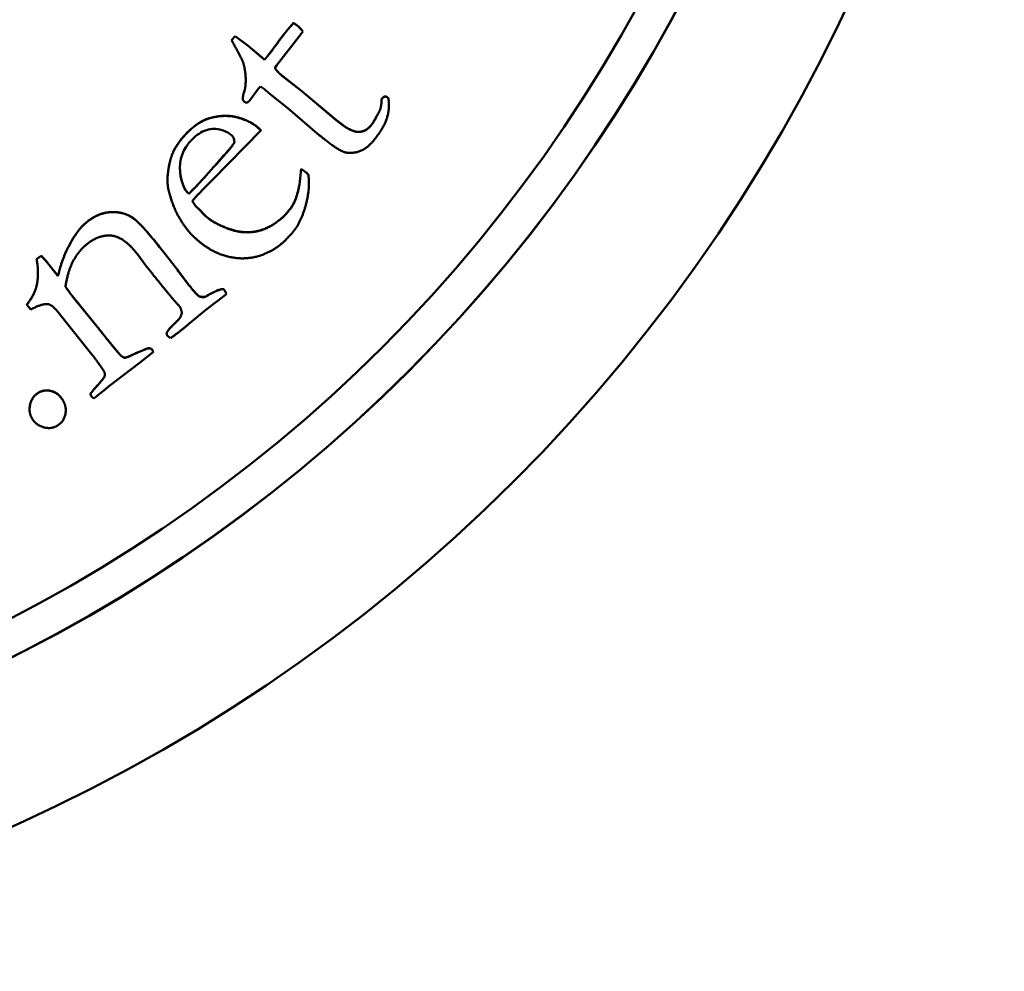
# Model space of a CAD drawing. Header units: millimetres. Extents: x 1253 to 6290, y 2267 to 4241.
# Tile 6 of 14: x 2749 to 2763, y 2634 to 2647. Entities that reach past the tile are written whole.
import ezdxf

# ---------------------------------------------------------------- set-up
doc = ezdxf.new("R2010")
doc.units = ezdxf.units.MM
doc.layers.add('Visibile (ISO)', color=7, linetype='Continuous', lineweight=50)
doc.layers.add('Visibile sottile (ISO)', color=7, linetype='Continuous', lineweight=35)

msp = doc.modelspace()

# ---------------------------------------------------------------- linework, layer by layer
at = {"layer": 'Visibile (ISO)'}
for p, q in [((2753.012, 2647.015), (2753.012, 2647.013)), ((2752.23, 2646.838), (2752.182, 2646.783)), ((2752.182, 2646.781), (2752.23, 2646.836)), ((2752.405, 2646.707), (2752.23, 2646.838)), ((2752.23, 2646.838), (2752.23, 2646.836)), ((2752.23, 2646.836), (2752.405, 2646.705)), ((2753.115, 2646.868), (2752.785, 2646.443)), ((2753.14, 2646.898), (2753.115, 2646.868)), ((2753.14, 2646.9), (2753.14, 2646.898)), ((2752.182, 2646.783), (2752.182, 2646.781)), ((2752.623, 2646.522), (2752.405, 2646.707)), ((2752.405, 2646.707), (2752.405, 2646.705)), ((2752.405, 2646.705), (2752.623, 2646.519)), ((2752.623, 2646.522), (2752.623, 2646.519)), ((2752.785, 2646.443), (2752.763, 2646.407)), ((2753.125, 2646.098), (2752.853, 2646.311)), ((2752.853, 2646.311), (2752.853, 2646.309)), ((2752.853, 2646.309), (2753.125, 2646.096)), ((2752.542, 2646.132), (2752.429, 2645.982)), ((2752.569, 2646.16), (2752.542, 2646.132)), ((2752.331, 2646.002), (2752.331, 2646)), ((2752.356, 2646.112), (2752.356, 2646.11)), ((2752.745, 2646.022), (2752.672, 2646.081)), ((2752.937, 2645.867), (2752.745, 2646.022)), ((2753.593, 2645.706), (2753.125, 2646.098)), ((2753.125, 2646.098), (2753.125, 2646.096)), ((2753.125, 2646.096), (2753.593, 2645.704)), ((2754.211, 2646.008), (2754.198, 2645.992)), ((2754.198, 2645.989), (2754.211, 2646.005)), ((2754.288, 2646.002), (2754.277, 2646.014)), ((2754.277, 2646.014), (2754.277, 2646.012)), ((2754.277, 2646.012), (2754.288, 2646)), ((2754.288, 2646.002), (2754.288, 2646)), ((2752.429, 2645.982), (2752.42, 2645.967)), ((2753.331, 2645.529), (2752.937, 2645.867)), ((2754.198, 2645.992), (2754.198, 2645.989)), ((2754.295, 2645.908), (2754.295, 2645.906)), ((2754.172, 2645.838), (2754.172, 2645.836)), ((2752.572, 2645.57), (2751.924, 2644.907)), ((2752.572, 2645.573), (2752.55, 2645.594)), ((2752.55, 2645.592), (2752.572, 2645.57)), ((2752.572, 2645.57), (2752.572, 2645.573)), ((2753.879, 2645.551), (2753.879, 2645.549)), ((2753.116, 2645.055), (2753.093, 2644.84)), ((2753.093, 2644.838), (2753.116, 2645.053)), ((2753.116, 2645.053), (2753.116, 2645.055)), ((2753.189, 2645), (2753.116, 2645.055)), ((2753.116, 2645.053), (2753.189, 2644.998)), ((2753.189, 2644.998), (2753.189, 2645)), ((2753.213, 2644.97), (2753.213, 2644.973)), ((2751.319, 2644.91), (2751.319, 2644.908)), ((2751.924, 2644.907), (2751.802, 2644.783)), ((2753.093, 2644.838), (2753.093, 2644.84)), ((2753.22, 2644.861), (2753.22, 2644.859)), ((2751.605, 2644.717), (2751.68, 2644.793)), ((2751.605, 2644.715), (2751.68, 2644.79)), ((2751.605, 2644.717), (2751.605, 2644.715)), ((2751.705, 2644.543), (2751.705, 2644.545)), ((2751.724, 2644.53), (2751.705, 2644.545)), ((2751.705, 2644.543), (2751.724, 2644.528)), ((2751.724, 2644.528), (2751.724, 2644.53)), ((2751.74, 2644.514), (2751.724, 2644.53)), ((2751.724, 2644.528), (2751.74, 2644.511)), ((2751.74, 2644.511), (2751.74, 2644.514)), ((2751.818, 2644.433), (2751.74, 2644.514)), ((2751.74, 2644.511), (2751.818, 2644.431)), ((2751.818, 2644.431), (2751.818, 2644.433)), ((2752.896, 2644.426), (2752.896, 2644.428)), ((2749.623, 2643.886), (2749.56, 2643.84)), ((2749.56, 2643.838), (2749.623, 2643.884)), ((2749.623, 2643.884), (2749.623, 2643.886)), ((2751.025, 2643.759), (2750.915, 2643.907)), ((2751.441, 2643.715), (2751.225, 2643.989)), ((2751.225, 2643.986), (2751.441, 2643.713)), ((2749.56, 2643.838), (2749.56, 2643.84)), ((2749.82, 2643.649), (2749.725, 2643.769)), ((2749.725, 2643.767), (2749.82, 2643.646)), ((2751.099, 2643.665), (2751.025, 2643.759)), ((2749.82, 2643.646), (2749.82, 2643.649)), ((2749.848, 2643.618), (2749.82, 2643.649)), ((2749.82, 2643.646), (2749.848, 2643.615)), ((2749.848, 2643.615), (2749.848, 2643.618)), ((2749.868, 2643.691), (2749.868, 2643.693)), ((2752.074, 2643.435), (2752.074, 2643.437)), ((2752.085, 2643.423), (2752.074, 2643.437)), ((2752.074, 2643.435), (2752.085, 2643.421)), ((2752.11, 2643.368), (2752.076, 2643.34)), ((2752.11, 2643.368), (2752.11, 2643.37)), ((2749.43, 2643.227), (2749.43, 2643.229)), ((2749.482, 2643.161), (2749.43, 2643.227)), ((2750.383, 2642.922), (2750.06, 2643.319)), ((2750.06, 2643.316), (2750.383, 2642.92)), ((2751.741, 2643.341), (2751.741, 2643.343)), ((2751.825, 2643.331), (2751.825, 2643.333)), ((2752.076, 2643.34), (2751.834, 2643.156)), ((2750.304, 2642.559), (2749.862, 2643.111)), ((2751.834, 2643.156), (2751.602, 2642.964)), ((2751.308, 2642.845), (2751.308, 2642.847)), ((2751.359, 2642.776), (2751.319, 2642.807)), ((2751.131, 2642.592), (2750.941, 2642.443)), ((2751.104, 2642.631), (2751.104, 2642.633)), ((2751.131, 2642.595), (2751.104, 2642.633)), ((2751.104, 2642.631), (2751.131, 2642.592)), ((2751.131, 2642.592), (2751.131, 2642.595)), ((2750.423, 2642.395), (2750.376, 2642.464)), ((2750.941, 2642.443), (2750.544, 2642.14)), ((2750.694, 2642.543), (2750.694, 2642.545)), ((2750.283, 2642.027), (2750.283, 2642.029)), ((2750.371, 2642.133), (2750.371, 2642.135)), ((2750.328, 2641.966), (2750.304, 2641.988)), ((2750.373, 2642.002), (2750.328, 2641.966)), ((2749.466, 2641.823), (2749.466, 2641.821)), ((2749.952, 2641.809), (2749.952, 2641.807))]:
    msp.add_line(p, q, dxfattribs=at)
for centre, major_axis in [((2740.066, 2656.762), (22.5, 0)), ((2740.066, 2656.826), (-20.5, 0)), ((2740.066, 2656.796), (20, 0))]:
    msp.add_ellipse(centre, major_axis=major_axis, ratio=0.999753, dxfattribs=at)
for centre, major_axis, start_param, end_param in [((2740.066, 2656.829), (-20.5, 0), 0.000078, 3.141515), ((2751.637, 2644.824), (-1.629, 0), 4.023662, 4.10348), ((2753.008, 2644.818), (-0.257, 0), 3.78823, 3.929939), ((2753.008, 2644.815), (0.257, 0), 0.646637, 0.788346)]:
    msp.add_ellipse(centre, major_axis=major_axis, ratio=0.999753, start_param=start_param, end_param=end_param, dxfattribs=at)
for points, degree in [([(2753.012, 2647.015), (2752.952, 2646.946), (2752.923, 2646.91)], 2), ([(2752.923, 2646.908), (2752.952, 2646.944), (2753.012, 2647.013)], 2), ([(2753.074, 2646.971), (2753.052, 2646.989), (2753.012, 2647.015)], 2), ([(2753.012, 2647.013), (2753.052, 2646.987), (2753.074, 2646.969)], 2), ([(2753.14, 2646.9), (2753.096, 2646.953), (2753.074, 2646.971)], 2), ([(2753.074, 2646.969), (2753.096, 2646.951), (2753.14, 2646.898)], 2), ([(2752.923, 2646.91), (2752.86, 2646.834), (2752.797, 2646.745)], 2), ([(2752.797, 2646.743), (2752.86, 2646.832), (2752.923, 2646.908)], 2), ([(2752.252, 2646.653), (2752.201, 2646.742), (2752.182, 2646.781)], 2), ([(2752.797, 2646.745), (2752.697, 2646.608), (2752.659, 2646.562)], 2), ([(2752.659, 2646.56), (2752.697, 2646.606), (2752.797, 2646.743)], 2), ([(2752.337, 2646.482), (2752.317, 2646.532), (2752.252, 2646.653)], 2), ([(2752.659, 2646.562), (2752.653, 2646.554), (2752.623, 2646.522)], 2), ([(2752.623, 2646.519), (2752.653, 2646.552), (2752.659, 2646.56)], 2), ([(2752.356, 2646.11), (2752.374, 2646.172), (2752.366, 2646.384), (2752.337, 2646.482)], 2), ([(2752.853, 2646.311), (2752.796, 2646.359), (2752.763, 2646.409)], 2), ([(2752.763, 2646.407), (2752.795, 2646.357), (2752.853, 2646.309)], 2), ([(2752.371, 2646.244), (2752.371, 2646.163), (2752.356, 2646.112)], 2), ([(2752.356, 2646.112), (2752.331, 2646.03), (2752.331, 2646.002)], 2), ([(2752.357, 2645.951), (2752.335, 2645.969), (2752.328, 2646.019), (2752.356, 2646.11)], 2), ([(2754.288, 2646), (2754.309, 2645.854), (2754.222, 2645.593), (2754.086, 2645.429)], 2), ([(2754.277, 2646.014), (2754.261, 2646.027), (2754.225, 2646.024), (2754.211, 2646.008)], 2), ([(2754.211, 2646.005), (2754.225, 2646.021), (2754.261, 2646.025), (2754.277, 2646.012)], 2), ([(2754.295, 2645.908), (2754.295, 2645.954), (2754.288, 2646.002)], 2), ([(2752.42, 2645.967), (2752.403, 2645.947), (2752.369, 2645.941), (2752.357, 2645.951)], 2), ([(2754.198, 2645.992), (2754.194, 2645.884), (2754.172, 2645.838)], 2), ([(2754.172, 2645.836), (2754.194, 2645.882), (2754.198, 2645.989)], 2), ([(2751.888, 2645.735), (2751.736, 2645.692), (2751.584, 2645.54)], 2), ([(2751.584, 2645.537), (2751.736, 2645.69), (2751.888, 2645.733)], 2), ([(2752.55, 2645.594), (2752.452, 2645.691), (2752.092, 2645.793), (2751.888, 2645.735)], 2), ([(2751.888, 2645.733), (2752.092, 2645.791), (2752.452, 2645.689), (2752.55, 2645.592)], 2), ([(2754.172, 2645.838), (2754.095, 2645.686), (2754.057, 2645.64)], 2), ([(2754.057, 2645.638), (2754.095, 2645.684), (2754.172, 2645.836)], 2), ([(2753.879, 2645.551), (2753.779, 2645.553), (2753.593, 2645.706)], 2), ([(2753.593, 2645.704), (2753.779, 2645.55), (2753.879, 2645.549)], 2), ([(2754.057, 2645.64), (2753.979, 2645.546), (2753.879, 2645.551)], 2), ([(2753.879, 2645.549), (2753.979, 2645.544), (2754.057, 2645.638)], 2), ([(2751.584, 2645.54), (2751.445, 2645.399), (2751.383, 2645.249)], 2), ([(2751.383, 2645.246), (2751.445, 2645.397), (2751.584, 2645.537)], 2), ([(2752.218, 2645.409), (2752.217, 2645.45), (2752.208, 2645.478), (2752.192, 2645.494)], 3), ([(2754.086, 2645.429), (2753.991, 2645.313), (2753.761, 2645.25), (2753.578, 2645.326), (2753.331, 2645.529)], 2), ([(2751.65, 2645.449), (2751.525, 2645.323), (2751.472, 2645.175), (2751.49, 2645.004)], 3), ([(2752.151, 2645.318), (2752.212, 2645.387), (2752.218, 2645.411)], 2), ([(2752.151, 2645.315), (2752.192, 2645.362), (2752.215, 2645.393), (2752.218, 2645.409)], 3), ([(2751.383, 2645.249), (2751.341, 2645.144), (2751.322, 2644.969)], 2), ([(2751.322, 2644.967), (2751.341, 2645.142), (2751.383, 2645.246)], 2), ([(2751.68, 2644.793), (2751.765, 2644.877), (2752.151, 2645.318)], 2), ([(2751.68, 2644.79), (2751.737, 2644.847), (2751.893, 2645.022), (2752.151, 2645.315)], 3), ([(2751.487, 2645.071), (2751.487, 2645.04), (2751.49, 2645.007)], 2), ([(2751.322, 2644.969), (2751.319, 2644.94), (2751.319, 2644.91)], 2), ([(2751.35, 2644.708), (2751.309, 2644.84), (2751.322, 2644.967)], 2), ([(2751.49, 2645.007), (2751.511, 2644.81), (2751.605, 2644.717)], 2), ([(2751.49, 2645.004), (2751.504, 2644.874), (2751.543, 2644.777), (2751.605, 2644.715)], 3), ([(2753.22, 2644.861), (2753.22, 2644.918), (2753.213, 2644.973)], 2), ([(2753.093, 2644.84), (2753.058, 2644.673), (2752.984, 2644.527), (2752.896, 2644.428)], 2), ([(2752.896, 2644.426), (2752.984, 2644.525), (2753.058, 2644.67), (2753.093, 2644.838)], 2), ([(2751.65, 2644.162), (2751.578, 2644.234), (2751.406, 2644.51), (2751.35, 2644.708)], 2), ([(2751.802, 2644.783), (2751.727, 2644.708), (2751.654, 2644.623)], 2), ([(2751.705, 2644.545), (2751.689, 2644.561), (2751.654, 2644.624)], 2), ([(2751.654, 2644.623), (2751.689, 2644.559), (2751.705, 2644.543)], 2), ([(2751.225, 2643.989), (2750.971, 2644.311), (2750.738, 2644.477), (2750.398, 2644.468), (2750.249, 2644.35)], 2), ([(2750.249, 2644.348), (2750.398, 2644.465), (2750.738, 2644.475), (2750.971, 2644.309), (2751.225, 2643.986)], 2), ([(2752.896, 2644.428), (2752.716, 2644.258), (2752.333, 2644.174), (2751.917, 2644.334), (2751.818, 2644.433)], 2), ([(2751.818, 2644.431), (2751.917, 2644.332), (2752.333, 2644.172), (2752.716, 2644.256), (2752.896, 2644.426)], 2), ([(2750.249, 2644.35), (2750.178, 2644.294), (2750.132, 2644.235)], 2), ([(2750.132, 2644.233), (2750.178, 2644.292), (2750.249, 2644.348)], 2), ([(2753.067, 2644.289), (2753.027, 2644.219), (2752.899, 2644.09)], 2), ([(2750.132, 2644.235), (2750.06, 2644.145), (2749.914, 2643.861), (2749.868, 2643.693)], 2), ([(2749.868, 2643.691), (2749.914, 2643.859), (2750.06, 2644.143), (2750.132, 2644.233)], 2), ([(2750.567, 2644.155), (2750.402, 2644.171), (2750.243, 2644.046)], 2), ([(2750.915, 2643.907), (2750.73, 2644.141), (2750.567, 2644.155)], 2), ([(2752.624, 2643.909), (2752.386, 2643.812), (2751.876, 2643.937), (2751.65, 2644.162)], 2), ([(2750.243, 2644.046), (2750.123, 2643.951), (2749.974, 2643.661), (2749.949, 2643.467)], 2), ([(2752.899, 2644.09), (2752.784, 2643.974), (2752.624, 2643.909)], 2), ([(2749.725, 2643.769), (2749.696, 2643.806), (2749.623, 2643.886)], 2), ([(2749.623, 2643.884), (2749.696, 2643.803), (2749.725, 2643.767)], 2), ([(2749.56, 2643.481), (2749.598, 2643.643), (2749.56, 2643.838)], 2), ([(2749.579, 2643.652), (2749.579, 2643.564), (2749.56, 2643.483)], 2), ([(2749.868, 2643.693), (2749.857, 2643.648), (2749.848, 2643.618)], 2), ([(2751.435, 2643.255), (2751.363, 2643.334), (2751.099, 2643.665)], 2), ([(2751.604, 2643.496), (2751.541, 2643.576), (2751.449, 2643.705), (2751.441, 2643.715)], 2), ([(2749.56, 2643.483), (2749.535, 2643.368), (2749.43, 2643.229)], 2), ([(2749.43, 2643.227), (2749.535, 2643.366), (2749.56, 2643.481)], 2), ([(2751.741, 2643.343), (2751.703, 2643.37), (2751.604, 2643.496)], 2), ([(2751.604, 2643.494), (2751.703, 2643.368), (2751.741, 2643.341)], 2), ([(2750.06, 2643.319), (2750.012, 2643.38), (2749.949, 2643.468)], 2), ([(2749.949, 2643.467), (2750.012, 2643.378), (2750.06, 2643.316)], 2), ([(2752.074, 2643.437), (2752.019, 2643.447), (2751.825, 2643.333)], 2), ([(2751.825, 2643.331), (2752.019, 2643.445), (2752.074, 2643.435)], 2), ([(2752.11, 2643.37), (2752.099, 2643.404), (2752.085, 2643.423)], 2), ([(2752.085, 2643.421), (2752.099, 2643.402), (2752.11, 2643.368)], 2), ([(2749.719, 2643.233), (2749.63, 2643.245), (2749.482, 2643.161)], 2), ([(2749.862, 2643.111), (2749.774, 2643.223), (2749.719, 2643.233)], 2), ([(2751.825, 2643.333), (2751.77, 2643.327), (2751.741, 2643.343)], 2), ([(2751.741, 2643.341), (2751.77, 2643.325), (2751.825, 2643.331)], 2), ([(2751.425, 2642.983), (2751.472, 2643.027), (2751.502, 2643.074), (2751.513, 2643.119)], 2), ([(2751.513, 2643.119), (2751.502, 2643.179), (2751.479, 2643.208)], 2), ([(2751.425, 2642.985), (2751.34, 2642.908), (2751.308, 2642.847)], 2), ([(2751.308, 2642.845), (2751.34, 2642.906), (2751.425, 2642.983)], 2), ([(2751.602, 2642.964), (2751.474, 2642.857), (2751.359, 2642.776)], 2), ([(2750.694, 2642.545), (2750.629, 2642.61), (2750.383, 2642.922)], 2), ([(2750.383, 2642.92), (2750.629, 2642.607), (2750.694, 2642.543)], 2), ([(2751.319, 2642.807), (2751.311, 2642.817), (2751.308, 2642.845)], 2), ([(2750.376, 2642.464), (2750.349, 2642.502), (2750.304, 2642.559)], 2), ([(2751.026, 2642.631), (2751.004, 2642.621), (2750.864, 2642.563), (2750.764, 2642.514), (2750.739, 2642.517)], 2), ([(2750.739, 2642.515), (2750.764, 2642.512), (2750.864, 2642.561), (2751.004, 2642.619), (2751.026, 2642.629)], 2), ([(2751.104, 2642.633), (2751.069, 2642.652), (2751.026, 2642.631)], 2), ([(2751.026, 2642.629), (2751.069, 2642.65), (2751.104, 2642.631)], 2), ([(2750.739, 2642.517), (2750.72, 2642.519), (2750.694, 2642.545)], 2), ([(2750.694, 2642.543), (2750.72, 2642.517), (2750.739, 2642.515)], 2), ([(2750.371, 2642.133), (2750.473, 2642.24), (2750.484, 2642.318), (2750.423, 2642.395)], 2), ([(2749.505, 2641.689), (2749.45, 2641.774), (2749.494, 2641.984), (2749.577, 2642.038)], 2), ([(2749.908, 2641.953), (2749.849, 2642.045), (2749.658, 2642.092), (2749.577, 2642.04)], 2), ([(2749.577, 2642.038), (2749.658, 2642.09), (2749.849, 2642.043), (2749.908, 2641.951)], 2), ([(2750.371, 2642.135), (2750.318, 2642.077), (2750.283, 2642.029)], 2), ([(2750.283, 2642.027), (2750.318, 2642.075), (2750.371, 2642.133)], 2), ([(2749.908, 2641.951), (2749.967, 2641.859), (2749.929, 2641.659), (2749.846, 2641.606)], 2), ([(2749.952, 2641.809), (2749.952, 2641.884), (2749.908, 2641.953)], 2), ([(2749.846, 2641.606), (2749.763, 2641.552), (2749.561, 2641.602), (2749.505, 2641.689)], 2)]:
    msp.add_open_spline(points, degree=degree, dxfattribs=at)
for points, degree, knots in [([(2752.192, 2645.494), (2752.158, 2645.528), (2752.108, 2645.555), (2752.043, 2645.576), (2751.978, 2645.596), (2751.911, 2645.595), (2751.843, 2645.573), (2751.774, 2645.551), (2751.71, 2645.51), (2751.65, 2645.449)], 3, [-1, -1, -1, -1, -0.666667, -0.666667, -0.666667, -0.333333, -0.333333, -0.333333, 0, 0, 0, 0]), ([(2753.213, 2644.97), (2753.234, 2644.803), (2753.149, 2644.438), (2753.067, 2644.289)], 2, [0.000003, 0.000003, 0.000003, 1, 2, 2, 2]), ([(2749.848, 2643.615), (2749.851, 2643.626), (2749.855, 2643.638), (2749.858, 2643.649), (2749.861, 2643.663), (2749.865, 2643.677), (2749.868, 2643.691)], 3, [0, 0, 0, 0, 0.00348754, 0.00348754, 0.00348754, 0.007712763, 0.007712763, 0.007712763, 0.007712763]), ([(2751.441, 2643.713), (2751.45, 2643.702), (2751.489, 2643.646), (2751.495, 2643.638), (2751.529, 2643.59), (2751.567, 2643.541), (2751.604, 2643.494)], 3, [0, 0, 0, 0, 0.00421694, 0.00421694, 0.00421694, 0.02994731, 0.02994731, 0.02994731, 0.02994731]), ([(2751.479, 2643.208), (2751.474, 2643.214), (2751.467, 2643.221), (2751.462, 2643.227), (2751.454, 2643.236), (2751.444, 2643.246), (2751.435, 2643.255)], 3, [0, 0, 0, 0, 0.002294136, 0.002294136, 0.002294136, 0.006193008, 0.006193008, 0.006193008, 0.006193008]), ([(2751.513, 2643.12), (2751.502, 2643.076), (2751.472, 2643.029), (2751.425, 2642.985)], 2, [-1.989171, -1.989171, -1.989171, -1, 0, 0, 0]), ([(2750.479, 2642.287), (2750.479, 2642.284), (2750.473, 2642.242), (2750.371, 2642.135)], 2, [-1.070248, -1.070248, -1.070248, -1, 0, 0, 0]), ([(2749.577, 2642.04), (2749.494, 2641.987), (2749.466, 2641.851), (2749.466, 2641.823)], 2, [-2, -2, -2, -1, -0.714795, -0.714795, -0.714795]), ([(2750.304, 2641.988), (2750.301, 2641.992), (2750.297, 2641.998), (2750.294, 2642.004), (2750.29, 2642.011), (2750.286, 2642.019), (2750.283, 2642.027)], 3, [0, 0, 0, 0, 0.001825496, 0.001825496, 0.001825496, 0.004377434, 0.004377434, 0.004377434, 0.004377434]), ([(2750.544, 2642.14), (2750.502, 2642.106), (2750.465, 2642.076), (2750.4, 2642.024), (2750.39, 2642.016), (2750.38, 2642.008), (2750.373, 2642.002)], 3, [0, 0, 0, 0, 0.01643503, 0.01643503, 0.01643503, 0.01904081, 0.01904081, 0.01904081, 0.01904081])]:
    msp.add_open_spline(points, degree=degree, knots=knots, dxfattribs=at)
at = {"layer": 'Visibile sottile (ISO)'}
for p, q in [((2753.074, 2646.971), (2753.074, 2646.969)), ((2752.923, 2646.91), (2752.923, 2646.908)), ((2752.797, 2646.745), (2752.797, 2646.743)), ((2752.659, 2646.562), (2752.659, 2646.56)), ((2754.211, 2646.005), (2754.211, 2646.008)), ((2751.888, 2645.733), (2751.888, 2645.735)), ((2753.593, 2645.706), (2753.593, 2645.704)), ((2754.057, 2645.64), (2754.057, 2645.638)), ((2751.584, 2645.537), (2751.584, 2645.54)), ((2752.55, 2645.592), (2752.55, 2645.594)), ((2751.383, 2645.246), (2751.383, 2645.249)), ((2752.151, 2645.315), (2752.151, 2645.318)), ((2751.322, 2644.967), (2751.322, 2644.969)), ((2751.49, 2645.007), (2751.49, 2645.004)), ((2751.68, 2644.79), (2751.68, 2644.793)), ((2750.249, 2644.348), (2750.249, 2644.35)), ((2750.132, 2644.233), (2750.132, 2644.235)), ((2751.225, 2643.986), (2751.225, 2643.989)), ((2749.725, 2643.767), (2749.725, 2643.769)), ((2751.441, 2643.713), (2751.441, 2643.715)), ((2749.56, 2643.481), (2749.56, 2643.483)), ((2751.604, 2643.494), (2751.604, 2643.496)), ((2752.085, 2643.421), (2752.085, 2643.423)), ((2750.06, 2643.316), (2750.06, 2643.319)), ((2751.425, 2642.983), (2751.425, 2642.985)), ((2750.383, 2642.92), (2750.383, 2642.922)), ((2751.026, 2642.629), (2751.026, 2642.631)), ((2750.739, 2642.515), (2750.739, 2642.517)), ((2749.577, 2642.038), (2749.577, 2642.04)), ((2749.908, 2641.951), (2749.908, 2641.953))]:
    msp.add_line(p, q, dxfattribs=at)

doc.saveas('drawing.dxf')
